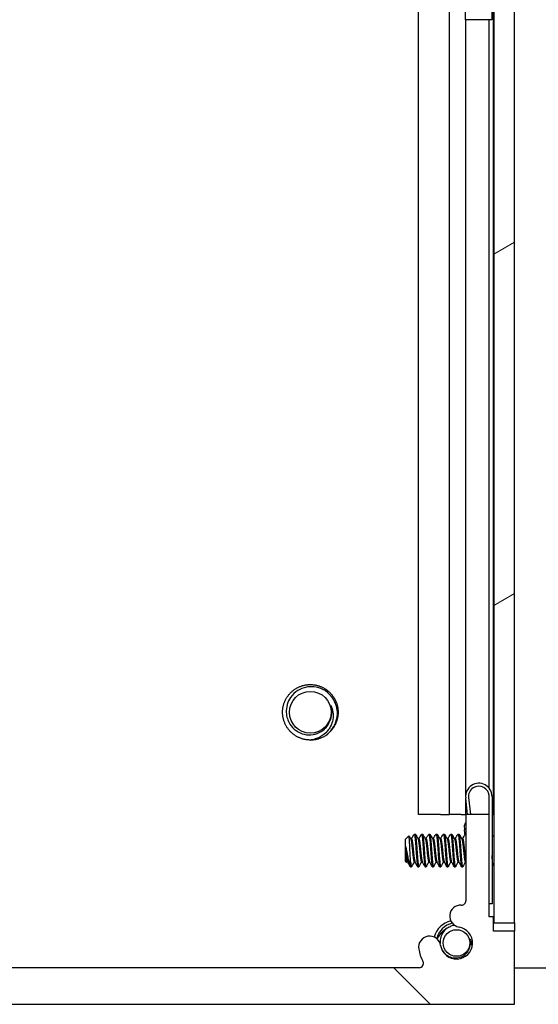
# Model space of a CAD drawing. Header units: millimetres. Extents: x 80 to 2248, y 80 to 1719.
# Tile 41 of 77: x 1200 to 1246, y 560 to 646. Entities that reach past the tile are written whole.
import ezdxf

# ---------------------------------------------------------------- set-up
doc = ezdxf.new("R2010")
doc.units = ezdxf.units.MM
doc.header["$LTSCALE"] = 8.333333
for name, color, linetype, lineweight in [('Dimension (ANSI)', 7, 'Continuous', 25), ('Hatch (ANSI)', 7, 'Continuous', 18), ('Visible (ANSI)', 7, 'Continuous', 25)]:
    doc.layers.add(name, color=color, linetype=linetype, lineweight=lineweight)
doc.styles.add('Note Text (ANSI)', font='tahoma.ttf')
doc.dimstyles.new('Default - mm (ANSI)', dxfattribs={"dimscale": 8.333333, "dimtxt": 1.75, "dimasz": 1.5, "dimexe": 2, "dimexo": 1, "dimgap": 0.8, "dimtad": 0, "dimtih": 1, "dimtoh": 1, "dimrnd": 1e-08, "dimzin": 0, "dimdsep": 46, "dimtxsty": 'Note Text (ANSI)', "dimblk": 'Filled-2', "dimcen": 0.09, "dimdle": 10, "dimclrd": 256, "dimclre": 256, "dimclrt": 256, "dimadec": 1, "dimazin": 0, "dimtfac": 1.741714, "dimtofl": 0, "dimtmove": 0, "dimatfit": 3, "dimldrblk": 'Filled-1', "dimfxl": 1, "dimtolj": 1, "dimtzin": 0, "dimlwd": -1, "dimlwe": -1, "dimarcsym": 0})

# ---------------------------------------------------------------- blocks, each defined once
blk = doc.blocks.new('Filled-2')
at = {"color": 0}
for p, q in [((0, 0), (-1, 0.1667)), ((-1, 0.1667), (-1, -0.1667)), ((-1, 0), (0, 0)), ((-1, -0.1667), (0, 0))]:
    blk.add_line(p, q, dxfattribs=at)
at = {"color": 0, "flags": 128}
blk.add_lwpolyline([(-1, -0.1667), (0, 0), (-1, 0.1667), (-1, -0.1667)], dxfattribs=at)
at = {"color": 0}
blk.add_solid([(-1, -0.1667), (0, 0), (-1, 0.1667), (-1, -0.1667)], dxfattribs=at)
blk = doc.blocks.new('*D11')
at = {"layer": 'Defpoints', "color": 0, "transparency": 16777216}
for p in [(1235.148, 1267.975), (1330.294, 1267.975), (1235.148, 563.145)]:
    blk.add_point(p, dxfattribs=at)
at = {"layer": 'Dimension (ANSI)', "transparency": 16777216}
for p, q in [((1243.481, 1267.975), (1346.961, 1267.975)), ((1330.294, 1255.475), (1330.294, 869.857)), ((1330.294, 575.645), (1330.294, 808.862)), ((1243.481, 563.145), (1346.961, 563.145))]:
    blk.add_line(p, q, dxfattribs=at)
at = {"layer": 'Dimension (ANSI)', "transparency": 16777216, "xscale": 12.5, "yscale": 12.5, "zscale": 12.5}
for p, rotation in [((1330.294, 1267.975), 90), ((1330.294, 563.145), 270)]:
    blk.add_blockref('Filled-2', p, dxfattribs=dict(at, rotation=rotation))
at = {"layer": 'Dimension (ANSI)', "transparency": 16777216, "char_height": 14.58333, "attachment_point": 5, "style": 'Note Text (ANSI)'}
for s, insert in [('\\A1; 704.83 mm', (1330.294, 853.651)), ('\\A1;[27.749 in]', (1330.294, 823.153))]:
    blk.add_mtext(s, dxfattribs=dict(at, insert=insert))
blk = doc.blocks.new('Filled-1')
at = {"color": 0}
for p, q in [((0, 0), (-1, 0.3333)), ((-1, 0.3333), (-1, -0.3333)), ((-1, 0), (0, 0)), ((-1, -0.3333), (0, 0))]:
    blk.add_line(p, q, dxfattribs=at)
at = {"color": 0, "flags": 128}
blk.add_lwpolyline([(-1, -0.3333), (0, 0), (-1, 0.3333), (-1, -0.3333)], dxfattribs=at)
at = {"color": 0}
blk.add_solid([(-1, -0.3333), (0, 0), (-1, 0.3333), (-1, -0.3333)], dxfattribs=at)

msp = doc.modelspace()

# ---------------------------------------------------------------- hatches: boundary and pattern name
at = {"layer": 'Hatch (ANSI)'}
h = msp.add_hatch(dxfattribs=at)
h.set_pattern_fill('ANSI31', color=256, scale=211.666667, angle=-15, style=0)
h.set_pattern_definition([(30, (0, 0), (-13.22917, 22.9136), [])])
h.paths.add_polyline_path([(1241.6537, 567.0588), (1243.4571, 567.0588), (1243.4571, 1264.0602), (1241.6537, 1264.0602)])
h = msp.add_hatch(dxfattribs=at)
h.set_pattern_fill('ANSI31', color=256, scale=211.666667, angle=90, style=0)
h.set_pattern_definition([(135, (0, 0), (-18.70887, -18.70887), [])])
edge = h.paths.add_edge_path()
edge.add_line((1155.3191, 566.3195), (1155.3191, 559.9695))
edge.add_line((1155.3191, 559.9695), (1243.4571, 559.9695))
edge.add_line((1243.4571, 559.9695), (1243.4571, 566.3195))
edge.add_line((1243.4571, 566.3195), (1241.6281, 566.3195))
edge.add_line((1241.6281, 566.3195), (1241.6281, 567.5895))
edge.add_line((1241.6281, 567.5895), (1241.2471, 567.5895))
edge.add_line((1241.2471, 567.5895), (1241.2471, 576.4795))
edge.add_line((1241.2471, 576.4795), (1239.2151, 576.4795))
edge.add_line((1239.2151, 576.4795), (1239.2151, 568.9808))
edge.add_ellipse((1238.8341, 568.9808), major_axis=(0, -0.381), ratio=1, start_angle=357.543268, end_angle=450, ccw=False)
edge.add_ellipse((1238.7764, 567.6359), major_axis=(-0.9643, 0.0414), ratio=1, start_angle=270, end_angle=443.339678)
edge.add_ellipse((1238.4021, 565.3035), major_axis=(1.3794, -0.2214), ratio=1, start_angle=198.234109, end_angle=450, ccw=False)
edge.add_ellipse((1236.0697, 564.9292), major_axis=(-0.1529, 0.953), ratio=1, start_angle=270, end_angle=450)
edge.add_ellipse((1238.4021, 565.3035), major_axis=(0.5272, -3.2854), ratio=1, start_angle=270, end_angle=289.532567)
edge.add_ellipse((1235.1477, 563.5255), major_axis=(0.1827, -0.3344), ratio=1, start_angle=331.350379, end_angle=450, ccw=False)
edge.add_line((1235.1477, 563.1445), (1163.6284, 563.1445))
edge.add_ellipse((1163.6284, 563.5255), major_axis=(-0.381, 0), ratio=1, start_angle=331.350379, end_angle=450, ccw=False)
edge.add_ellipse((1160.3741, 565.3035), major_axis=(1.5953, 2.92), ratio=1, start_angle=270, end_angle=289.532567)
edge.add_ellipse((1162.7064, 564.9292), major_axis=(0.1529, 0.953), ratio=1, start_angle=270, end_angle=450)
edge.add_ellipse((1160.3741, 565.3035), major_axis=(-0.2214, -1.3794), ratio=1, start_angle=198.234109, end_angle=450, ccw=False)
edge.add_ellipse((1159.9998, 567.6359), major_axis=(0.953, 0.1529), ratio=1, start_angle=270, end_angle=443.339678)
edge.add_ellipse((1159.9421, 568.9808), major_axis=(-0.3806, -0.0163), ratio=1, start_angle=357.543268, end_angle=450, ccw=False)
edge.add_line((1159.5611, 568.9808), (1159.5611, 576.4795))
edge.add_line((1159.5611, 576.4795), (1157.5291, 576.4795))
edge.add_line((1157.5291, 576.4795), (1157.5291, 567.5895))
edge.add_line((1157.5291, 567.5895), (1157.1481, 567.5895))
edge.add_line((1157.1481, 567.5895), (1157.1481, 566.3195))
edge.add_line((1157.1481, 566.3195), (1155.3191, 566.3195))

# ---------------------------------------------------------------- linework, layer by layer
at = {"layer": 'Visible (ANSI)'}
for p, q in [((1241.6537, 1264.0602), (1241.6537, 567.0588)), ((1243.4571, 567.0588), (1243.4571, 1264.0602)), ((1239.184, 645.6095), (1239.184, 652.1095)), ((1241.484, 652.1095), (1241.484, 645.6095)), ((1237.7981, 576.4695), (1237.7981, 647.6663)), ((1241.615, 576.4695), (1241.615, 647.5774)), ((1235.0914, 576.4695), (1235.0914, 647.4371)), ((1241.484, 645.6095), (1239.184, 645.6095)), ((1239.202, 578.1506), (1239.202, 645.6095)), ((1241.234, 578.7766), (1241.234, 645.6095)), ((1241.234, 576.4795), (1241.234, 578.1975)), ((1239.202, 576.4695), (1239.202, 577.9385)), ((1239.3586, 576.4795), (1239.2036, 577.9216)), ((1239.4522, 577.9483), (1239.6101, 576.4795)), ((1241.2471, 576.4795), (1241.2471, 578.0445)), ((1241.4971, 578.0445), (1241.4971, 568.6945)), ((1237.0096, 576.4695), (1235.0914, 576.4695)), ((1237.0096, 576.4695), (1237.7981, 576.4695)), ((1238.8046, 576.4695), (1237.7981, 576.4695)), ((1238.8046, 576.4695), (1239.202, 576.4695)), ((1239.202, 576.4695), (1239.2151, 576.4695)), ((1241.2471, 576.4795), (1239.2151, 576.4795)), ((1239.2151, 576.4795), (1239.2151, 568.9808)), ((1241.2471, 567.5895), (1241.2471, 576.4795)), ((1241.4971, 576.4695), (1241.615, 576.4695)), ((1241.615, 576.4695), (1241.6537, 576.4695)), ((1234.7258, 574.7804), (1234.8052, 574.7804)), ((1235.3608, 574.7804), (1235.4402, 574.7804)), ((1235.9958, 574.7804), (1236.0752, 574.7804)), ((1236.6308, 574.7804), (1236.7102, 574.7804)), ((1237.2658, 574.7804), (1237.3452, 574.7804)), ((1237.9008, 574.7804), (1237.9802, 574.7804)), ((1238.5358, 574.7804), (1238.6152, 574.7804)), ((1239.0638, 575.4798), (1239.1004, 575.1388)), ((1239.1525, 574.654), (1239.1004, 575.1388)), ((1241.4971, 574.5222), (1241.6537, 574.6788)), ((1233.9321, 574.3042), (1234.2551, 574.6272)), ((1233.9321, 574.3042), (1233.9321, 572.4119)), ((1234.4182, 574.3508), (1234.4877, 574.3508)), ((1235.0532, 574.3508), (1235.1227, 574.3508)), ((1235.6882, 574.3508), (1235.7577, 574.3508)), ((1236.3232, 574.3508), (1236.3927, 574.3508)), ((1236.9582, 574.3508), (1237.0277, 574.3508)), ((1237.5932, 574.3508), (1237.6627, 574.3508)), ((1238.2282, 574.3508), (1238.2977, 574.3508)), ((1238.8632, 574.3508), (1238.9327, 574.3508)), ((1233.9787, 573.6812), (1233.9787, 572.9133)), ((1233.9321, 572.4119), (1234.0508, 572.2931)), ((1234.0908, 572.3652), (1234.1603, 572.3652)), ((1234.4083, 571.9356), (1234.4083, 572.3614)), ((1234.7258, 572.3652), (1234.7953, 572.3652)), ((1235.3608, 572.3652), (1235.4303, 572.3652)), ((1235.9958, 572.3652), (1236.0653, 572.3652)), ((1236.6308, 572.3652), (1236.7003, 572.3652)), ((1237.2658, 572.3652), (1237.3353, 572.3652)), ((1237.9008, 572.3652), (1237.9703, 572.3652)), ((1238.5358, 572.3652), (1238.6053, 572.3652)), ((1239.1708, 572.3652), (1239.2151, 572.3652)), ((1241.5735, 572.1174), (1241.6537, 572.0372)), ((1234.4083, 571.9356), (1234.4877, 571.9356)), ((1235.0433, 571.9356), (1235.1227, 571.9356)), ((1235.6783, 571.9356), (1235.7577, 571.9356)), ((1236.3133, 571.9356), (1236.3927, 571.9356)), ((1236.9483, 571.9356), (1237.0277, 571.9356)), ((1237.5833, 571.9356), (1237.6627, 571.9356)), ((1238.2183, 571.9356), (1238.2977, 571.9356)), ((1238.8533, 571.9356), (1238.9327, 571.9356)), ((1239.2036, 568.8964), (1239.206, 568.8981)), ((1239.2051, 568.8944), (1239.2036, 568.8964)), ((1241.4971, 568.6945), (1241.2471, 568.6945)), ((1241.6281, 567.5895), (1241.2471, 567.5895)), ((1241.6281, 566.3195), (1241.6281, 567.5895)), ((1241.6537, 567.0588), (1243.4571, 567.0588)), ((1243.444, 567.0588), (1243.444, 566.3195)), ((1243.4571, 566.3195), (1241.6281, 566.3195)), ((1243.4571, 559.9695), (1243.4571, 566.3195)), ((1235.1477, 563.1445), (1163.6284, 563.1445)), ((1155.3191, 559.9695), (1243.4571, 559.9695))]:
    msp.add_line(p, q, dxfattribs=at)
for centre, radius in [((1225.6894, 585.3695), 1.8177), ((1238.4021, 565.3035), 1.1573)]:
    msp.add_circle(centre, radius, dxfattribs=at)
for centre, radius, start, end in [((1225.6894, 585.3695), 1.876, 333.646469, 18.646469), ((1225.6894, 585.3695), 2.413, 270.002098, 315.002098), ((1240.3471, 578.0445), 1.15, 0, 186.134146), ((1240.3471, 578.0445), 0.9, 0, 186.134146), ((1239.6566, 575.3874), 0.6, 137.382808, 171.134146), ((1238.8341, 568.9808), 0.381, 267.543268, 0), ((1238.7764, 567.6359), 0.9652, 87.543268, 260.882946), ((1238.4021, 565.3035), 2, 104.636217, 165.363783), ((1238.4021, 565.3035), 1.7526, 102.076077, 167.923923), ((1238.4021, 565.3035), 1.397, 189.117054, 80.882946), ((1236.0697, 564.9292), 0.9652, 9.117054, 189.117054), ((1238.4021, 565.3035), 1.2156, 331.424005, 16.424005), ((1238.4021, 565.3035), 3.3274, 189.117054, 208.649621), ((1235.1477, 563.5255), 0.381, 270, 28.649621)]:
    msp.add_arc(centre, radius, start, end, dxfattribs=at)
for points, weights, knots in [([(1223.2764, 585.3694), (1223.2763, 586.3689), (1223.983, 587.0757), (1224.6898, 587.7825), (1225.6893, 587.7825), (1226.6888, 587.7826), (1227.3955, 587.0758), (1228.1023, 586.3691), (1228.1024, 585.3696)], [1, 0.923879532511, 1, 0.923879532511, 1, 0.923879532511, 1, 0.923879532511, 1], [0.076923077, 0.076923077, 0.076923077, 0.086538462, 0.086538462, 0.096153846, 0.096153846, 0.105769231, 0.105769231, 0.115384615, 0.115384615, 0.115384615]), ([(1225.6894, 582.9565), (1224.69, 582.9565), (1223.9832, 583.6632), (1223.2764, 584.3699), (1223.2764, 585.3694)], [1, 0.923879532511, 1, 0.923879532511, 1], [0.057692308, 0.057692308, 0.057692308, 0.067307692, 0.067307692, 0.076923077, 0.076923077, 0.076923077]), ([(1234.7119, 574.768), (1234.7475, 574.8318), (1234.7787, 574.5899), (1234.8316, 574.1792), (1234.8846, 573.358)], [0.937106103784, 0.916453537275, 1, 0.866025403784, 1], [0.076837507, 0.076837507, 0.076837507, 0.083333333, 0.083333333, 0.09375, 0.09375, 0.09375]), ([(1234.8052, 574.7804), (1234.8335, 574.7804), (1234.8581, 574.5899), (1234.911, 574.1792), (1234.9639, 573.358)], [0.933012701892, 0.933012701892, 1, 0.866025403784, 1], [0.140625, 0.140625, 0.140625, 0.145833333, 0.145833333, 0.15625, 0.15625, 0.15625]), ([(1235.3469, 574.768), (1235.3825, 574.8318), (1235.4137, 574.5899), (1235.4666, 574.1792), (1235.5196, 573.358)], [0.937106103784, 0.916453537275, 1, 0.866025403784, 1], [0.139337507, 0.139337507, 0.139337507, 0.145833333, 0.145833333, 0.15625, 0.15625, 0.15625]), ([(1235.4402, 574.7804), (1235.4685, 574.7804), (1235.4931, 574.5899), (1235.546, 574.1792), (1235.5989, 573.358)], [0.933012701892, 0.933012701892, 1, 0.866025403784, 1], [0.203125, 0.203125, 0.203125, 0.208333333, 0.208333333, 0.21875, 0.21875, 0.21875]), ([(1235.9819, 574.768), (1236.0175, 574.8318), (1236.0487, 574.5899), (1236.1016, 574.1792), (1236.1546, 573.358)], [0.937106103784, 0.916453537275, 1, 0.866025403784, 1], [0.201837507, 0.201837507, 0.201837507, 0.208333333, 0.208333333, 0.21875, 0.21875, 0.21875]), ([(1236.0752, 574.7804), (1236.1035, 574.7804), (1236.1281, 574.5899), (1236.181, 574.1792), (1236.2339, 573.358)], [0.933012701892, 0.933012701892, 1, 0.866025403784, 1], [0.265625, 0.265625, 0.265625, 0.270833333, 0.270833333, 0.28125, 0.28125, 0.28125]), ([(1236.6169, 574.768), (1236.6525, 574.8318), (1236.6837, 574.5899), (1236.7366, 574.1792), (1236.7896, 573.358)], [0.937106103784, 0.916453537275, 1, 0.866025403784, 1], [0.264337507, 0.264337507, 0.264337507, 0.270833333, 0.270833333, 0.28125, 0.28125, 0.28125]), ([(1236.7102, 574.7804), (1236.7385, 574.7804), (1236.7631, 574.5899), (1236.816, 574.1792), (1236.8689, 573.358)], [0.933012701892, 0.933012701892, 1, 0.866025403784, 1], [0.328125, 0.328125, 0.328125, 0.333333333, 0.333333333, 0.34375, 0.34375, 0.34375]), ([(1237.2519, 574.768), (1237.2875, 574.8318), (1237.3187, 574.5899), (1237.3716, 574.1792), (1237.4246, 573.358)], [0.937106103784, 0.916453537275, 1, 0.866025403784, 1], [0.326837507, 0.326837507, 0.326837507, 0.333333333, 0.333333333, 0.34375, 0.34375, 0.34375]), ([(1237.3452, 574.7804), (1237.3735, 574.7804), (1237.3981, 574.5899), (1237.451, 574.1792), (1237.5039, 573.358)], [0.933012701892, 0.933012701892, 1, 0.866025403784, 1], [0.390625, 0.390625, 0.390625, 0.395833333, 0.395833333, 0.40625, 0.40625, 0.40625]), ([(1237.8869, 574.768), (1237.9225, 574.8318), (1237.9537, 574.5899), (1238.0066, 574.1792), (1238.0596, 573.358)], [0.937106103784, 0.916453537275, 1, 0.866025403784, 1], [0.389337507, 0.389337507, 0.389337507, 0.395833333, 0.395833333, 0.40625, 0.40625, 0.40625]), ([(1237.9802, 574.7804), (1238.0085, 574.7804), (1238.0331, 574.5899), (1238.086, 574.1792), (1238.1389, 573.358)], [0.933012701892, 0.933012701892, 1, 0.866025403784, 1], [0.453125, 0.453125, 0.453125, 0.458333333, 0.458333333, 0.46875, 0.46875, 0.46875]), ([(1238.5219, 574.768), (1238.5575, 574.8318), (1238.5887, 574.5899), (1238.6416, 574.1792), (1238.6946, 573.358)], [0.937106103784, 0.916453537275, 1, 0.866025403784, 1], [0.451837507, 0.451837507, 0.451837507, 0.458333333, 0.458333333, 0.46875, 0.46875, 0.46875]), ([(1238.6152, 574.7804), (1238.6435, 574.7804), (1238.6681, 574.5899), (1238.721, 574.1792), (1238.7739, 573.358)], [0.933012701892, 0.933012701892, 1, 0.866025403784, 1], [0.515625, 0.515625, 0.515625, 0.520833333, 0.520833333, 0.53125, 0.53125, 0.53125]), ([(1234.428, 574.3336), (1234.4456, 574.3022), (1234.4612, 574.2178), (1234.5141, 573.9312), (1234.5671, 573.358), (1234.62, 572.7848), (1234.6729, 572.4982), (1234.6975, 572.3652), (1234.7258, 572.3652)], [0.941196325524, 0.956426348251, 1, 0.866025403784, 1, 0.866025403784, 1, 0.933012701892, 0.933012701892], [0.079945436, 0.079945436, 0.079945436, 0.083333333, 0.083333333, 0.09375, 0.09375, 0.104166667, 0.104166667, 0.109375, 0.109375, 0.109375]), ([(1234.4877, 574.3508), (1234.516, 574.3508), (1234.5406, 574.2178), (1234.5935, 573.9312), (1234.6464, 573.358), (1234.6994, 572.7848), (1234.7523, 572.4982), (1234.7679, 572.4138), (1234.7855, 572.3825)], [0.933012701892, 0.933012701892, 1, 0.866025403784, 1, 0.866025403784, 1, 0.956426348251, 0.941196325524], [0.078125, 0.078125, 0.078125, 0.083333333, 0.083333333, 0.09375, 0.09375, 0.104166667, 0.104166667, 0.107554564, 0.107554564, 0.107554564]), ([(1235.063, 574.3336), (1235.0806, 574.3022), (1235.0962, 574.2178), (1235.1491, 573.9312), (1235.2021, 573.358), (1235.255, 572.7848), (1235.3079, 572.4982), (1235.3325, 572.3652), (1235.3608, 572.3652)], [0.941196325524, 0.956426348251, 1, 0.866025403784, 1, 0.866025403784, 1, 0.933012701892, 0.933012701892], [0.142445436, 0.142445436, 0.142445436, 0.145833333, 0.145833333, 0.15625, 0.15625, 0.166666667, 0.166666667, 0.171875, 0.171875, 0.171875]), ([(1235.1227, 574.3508), (1235.151, 574.3508), (1235.1756, 574.2178), (1235.2285, 573.9312), (1235.2814, 573.358), (1235.3344, 572.7848), (1235.3873, 572.4982), (1235.4029, 572.4138), (1235.4205, 572.3825)], [0.933012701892, 0.933012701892, 1, 0.866025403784, 1, 0.866025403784, 1, 0.956426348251, 0.941196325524], [0.140625, 0.140625, 0.140625, 0.145833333, 0.145833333, 0.15625, 0.15625, 0.166666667, 0.166666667, 0.170054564, 0.170054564, 0.170054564]), ([(1235.698, 574.3336), (1235.7156, 574.3022), (1235.7312, 574.2178), (1235.7841, 573.9312), (1235.8371, 573.358), (1235.89, 572.7848), (1235.9429, 572.4982), (1235.9675, 572.3652), (1235.9958, 572.3652)], [0.941196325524, 0.956426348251, 1, 0.866025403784, 1, 0.866025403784, 1, 0.933012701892, 0.933012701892], [0.204945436, 0.204945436, 0.204945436, 0.208333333, 0.208333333, 0.21875, 0.21875, 0.229166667, 0.229166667, 0.234375, 0.234375, 0.234375]), ([(1235.7577, 574.3508), (1235.786, 574.3508), (1235.8106, 574.2178), (1235.8635, 573.9312), (1235.9164, 573.358), (1235.9694, 572.7848), (1236.0223, 572.4982), (1236.0379, 572.4138), (1236.0555, 572.3825)], [0.933012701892, 0.933012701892, 1, 0.866025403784, 1, 0.866025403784, 1, 0.956426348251, 0.941196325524], [0.203125, 0.203125, 0.203125, 0.208333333, 0.208333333, 0.21875, 0.21875, 0.229166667, 0.229166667, 0.232554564, 0.232554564, 0.232554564]), ([(1236.333, 574.3336), (1236.3506, 574.3022), (1236.3662, 574.2178), (1236.4191, 573.9312), (1236.4721, 573.358), (1236.525, 572.7848), (1236.5779, 572.4982), (1236.6025, 572.3652), (1236.6308, 572.3652)], [0.941196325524, 0.956426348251, 1, 0.866025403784, 1, 0.866025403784, 1, 0.933012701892, 0.933012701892], [0.267445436, 0.267445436, 0.267445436, 0.270833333, 0.270833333, 0.28125, 0.28125, 0.291666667, 0.291666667, 0.296875, 0.296875, 0.296875]), ([(1236.3927, 574.3508), (1236.421, 574.3508), (1236.4456, 574.2178), (1236.4985, 573.9312), (1236.5514, 573.358), (1236.6044, 572.7848), (1236.6573, 572.4982), (1236.6729, 572.4138), (1236.6905, 572.3825)], [0.933012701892, 0.933012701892, 1, 0.866025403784, 1, 0.866025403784, 1, 0.956426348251, 0.941196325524], [0.265625, 0.265625, 0.265625, 0.270833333, 0.270833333, 0.28125, 0.28125, 0.291666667, 0.291666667, 0.295054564, 0.295054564, 0.295054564]), ([(1236.968, 574.3336), (1236.9856, 574.3022), (1237.0012, 574.2178), (1237.0541, 573.9312), (1237.1071, 573.358), (1237.16, 572.7848), (1237.2129, 572.4982), (1237.2375, 572.3652), (1237.2658, 572.3652)], [0.941196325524, 0.956426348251, 1, 0.866025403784, 1, 0.866025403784, 1, 0.933012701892, 0.933012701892], [0.329945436, 0.329945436, 0.329945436, 0.333333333, 0.333333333, 0.34375, 0.34375, 0.354166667, 0.354166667, 0.359375, 0.359375, 0.359375]), ([(1237.0277, 574.3508), (1237.056, 574.3508), (1237.0806, 574.2178), (1237.1335, 573.9312), (1237.1864, 573.358), (1237.2394, 572.7848), (1237.2923, 572.4982), (1237.3079, 572.4138), (1237.3255, 572.3825)], [0.933012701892, 0.933012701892, 1, 0.866025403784, 1, 0.866025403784, 1, 0.956426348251, 0.941196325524], [0.328125, 0.328125, 0.328125, 0.333333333, 0.333333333, 0.34375, 0.34375, 0.354166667, 0.354166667, 0.357554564, 0.357554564, 0.357554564]), ([(1237.603, 574.3336), (1237.6206, 574.3022), (1237.6362, 574.2178), (1237.6891, 573.9312), (1237.7421, 573.358), (1237.795, 572.7848), (1237.8479, 572.4982), (1237.8725, 572.3652), (1237.9008, 572.3652)], [0.941196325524, 0.956426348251, 1, 0.866025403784, 1, 0.866025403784, 1, 0.933012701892, 0.933012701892], [0.392445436, 0.392445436, 0.392445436, 0.395833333, 0.395833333, 0.40625, 0.40625, 0.416666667, 0.416666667, 0.421875, 0.421875, 0.421875]), ([(1237.6627, 574.3508), (1237.691, 574.3508), (1237.7156, 574.2178), (1237.7685, 573.9312), (1237.8214, 573.358), (1237.8744, 572.7848), (1237.9273, 572.4982), (1237.9429, 572.4138), (1237.9605, 572.3825)], [0.933012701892, 0.933012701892, 1, 0.866025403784, 1, 0.866025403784, 1, 0.956426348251, 0.941196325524], [0.390625, 0.390625, 0.390625, 0.395833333, 0.395833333, 0.40625, 0.40625, 0.416666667, 0.416666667, 0.420054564, 0.420054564, 0.420054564]), ([(1238.238, 574.3336), (1238.2556, 574.3022), (1238.2712, 574.2178), (1238.3241, 573.9312), (1238.3771, 573.358), (1238.43, 572.7848), (1238.4829, 572.4982), (1238.5075, 572.3652), (1238.5358, 572.3652)], [0.941196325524, 0.956426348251, 1, 0.866025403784, 1, 0.866025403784, 1, 0.933012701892, 0.933012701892], [0.454945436, 0.454945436, 0.454945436, 0.458333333, 0.458333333, 0.46875, 0.46875, 0.479166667, 0.479166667, 0.484375, 0.484375, 0.484375]), ([(1238.2977, 574.3508), (1238.326, 574.3508), (1238.3506, 574.2178), (1238.4035, 573.9312), (1238.4564, 573.358), (1238.5094, 572.7848), (1238.5623, 572.4982), (1238.5779, 572.4138), (1238.5955, 572.3825)], [0.933012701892, 0.933012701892, 1, 0.866025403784, 1, 0.866025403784, 1, 0.956426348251, 0.941196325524], [0.453125, 0.453125, 0.453125, 0.458333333, 0.458333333, 0.46875, 0.46875, 0.479166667, 0.479166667, 0.482554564, 0.482554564, 0.482554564]), ([(1238.873, 574.3336), (1238.8906, 574.3022), (1238.9062, 574.2178), (1238.9591, 573.9312), (1239.0121, 573.358), (1239.065, 572.7848), (1239.1179, 572.4982), (1239.1425, 572.3652), (1239.1708, 572.3652)], [0.941196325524, 0.956426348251, 1, 0.866025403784, 1, 0.866025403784, 1, 0.933012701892, 0.933012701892], [0.517445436, 0.517445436, 0.517445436, 0.520833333, 0.520833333, 0.53125, 0.53125, 0.541666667, 0.541666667, 0.546875, 0.546875, 0.546875]), ([(1238.9327, 574.3508), (1238.961, 574.3508), (1238.9856, 574.2178), (1239.0385, 573.9312), (1239.0914, 573.358), (1239.1444, 572.7848), (1239.1973, 572.4982), (1239.2058, 572.4521), (1239.2151, 572.4215)], [0.933012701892, 0.933012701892, 1, 0.866025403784, 1, 0.866025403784, 1, 0.975708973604, 0.96022639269], [0.515625, 0.515625, 0.515625, 0.520833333, 0.520833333, 0.53125, 0.53125, 0.541666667, 0.541666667, 0.54355532, 0.54355532, 0.54355532]), ([(1233.9787, 573.6812), (1233.9961, 573.5241), (1234.0114, 573.358), (1234.0644, 572.7848), (1234.1173, 572.4982), (1234.1329, 572.4138), (1234.1505, 572.3825)], [0.941670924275, 0.957095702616, 1, 0.866025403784, 1, 0.956426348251, 0.941196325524], [0.027914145, 0.027914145, 0.027914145, 0.03125, 0.03125, 0.041666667, 0.041666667, 0.045054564, 0.045054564, 0.045054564]), ([(1234.8846, 573.358), (1234.9375, 572.5368), (1234.9904, 572.1262), (1235.015, 571.9356), (1235.0433, 571.9356)], [1, 0.866025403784, 1, 0.933012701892, 0.933012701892], [0.09375, 0.09375, 0.09375, 0.104166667, 0.104166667, 0.109375, 0.109375, 0.109375]), ([(1234.9639, 573.358), (1235.0169, 572.5368), (1235.0698, 572.1262), (1235.101, 571.8842), (1235.1366, 571.948)], [1, 0.866025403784, 1, 0.916453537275, 0.937106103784], [0.15625, 0.15625, 0.15625, 0.166666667, 0.166666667, 0.173162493, 0.173162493, 0.173162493]), ([(1235.5196, 573.358), (1235.5725, 572.5368), (1235.6254, 572.1262), (1235.65, 571.9356), (1235.6783, 571.9356)], [1, 0.866025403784, 1, 0.933012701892, 0.933012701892], [0.15625, 0.15625, 0.15625, 0.166666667, 0.166666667, 0.171875, 0.171875, 0.171875]), ([(1235.5989, 573.358), (1235.6519, 572.5368), (1235.7048, 572.1262), (1235.736, 571.8842), (1235.7716, 571.948)], [1, 0.866025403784, 1, 0.916453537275, 0.937106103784], [0.21875, 0.21875, 0.21875, 0.229166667, 0.229166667, 0.235662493, 0.235662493, 0.235662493]), ([(1236.1546, 573.358), (1236.2075, 572.5368), (1236.2604, 572.1262), (1236.285, 571.9356), (1236.3133, 571.9356)], [1, 0.866025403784, 1, 0.933012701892, 0.933012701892], [0.21875, 0.21875, 0.21875, 0.229166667, 0.229166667, 0.234375, 0.234375, 0.234375]), ([(1236.2339, 573.358), (1236.2869, 572.5368), (1236.3398, 572.1262), (1236.371, 571.8842), (1236.4066, 571.948)], [1, 0.866025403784, 1, 0.916453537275, 0.937106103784], [0.28125, 0.28125, 0.28125, 0.291666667, 0.291666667, 0.298162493, 0.298162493, 0.298162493]), ([(1236.7896, 573.358), (1236.8425, 572.5368), (1236.8954, 572.1262), (1236.92, 571.9356), (1236.9483, 571.9356)], [1, 0.866025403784, 1, 0.933012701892, 0.933012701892], [0.28125, 0.28125, 0.28125, 0.291666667, 0.291666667, 0.296875, 0.296875, 0.296875]), ([(1236.8689, 573.358), (1236.9219, 572.5368), (1236.9748, 572.1262), (1237.006, 571.8842), (1237.0416, 571.948)], [1, 0.866025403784, 1, 0.916453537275, 0.937106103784], [0.34375, 0.34375, 0.34375, 0.354166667, 0.354166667, 0.360662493, 0.360662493, 0.360662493]), ([(1237.4246, 573.358), (1237.4775, 572.5368), (1237.5304, 572.1262), (1237.555, 571.9356), (1237.5833, 571.9356)], [1, 0.866025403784, 1, 0.933012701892, 0.933012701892], [0.34375, 0.34375, 0.34375, 0.354166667, 0.354166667, 0.359375, 0.359375, 0.359375]), ([(1237.5039, 573.358), (1237.5569, 572.5368), (1237.6098, 572.1262), (1237.641, 571.8842), (1237.6766, 571.948)], [1, 0.866025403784, 1, 0.916453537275, 0.937106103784], [0.40625, 0.40625, 0.40625, 0.416666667, 0.416666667, 0.423162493, 0.423162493, 0.423162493]), ([(1238.0596, 573.358), (1238.1125, 572.5368), (1238.1654, 572.1262), (1238.19, 571.9356), (1238.2183, 571.9356)], [1, 0.866025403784, 1, 0.933012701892, 0.933012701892], [0.40625, 0.40625, 0.40625, 0.416666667, 0.416666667, 0.421875, 0.421875, 0.421875]), ([(1238.1389, 573.358), (1238.1919, 572.5368), (1238.2448, 572.1262), (1238.276, 571.8842), (1238.3116, 571.948)], [1, 0.866025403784, 1, 0.916453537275, 0.937106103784], [0.46875, 0.46875, 0.46875, 0.479166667, 0.479166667, 0.485662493, 0.485662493, 0.485662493]), ([(1238.6946, 573.358), (1238.7475, 572.5368), (1238.8004, 572.1262), (1238.825, 571.9356), (1238.8533, 571.9356)], [1, 0.866025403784, 1, 0.933012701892, 0.933012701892], [0.46875, 0.46875, 0.46875, 0.479166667, 0.479166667, 0.484375, 0.484375, 0.484375]), ([(1238.7739, 573.358), (1238.8269, 572.5368), (1238.8798, 572.1262), (1238.911, 571.8842), (1238.9466, 571.948)], [1, 0.866025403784, 1, 0.916453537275, 0.937106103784], [0.53125, 0.53125, 0.53125, 0.541666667, 0.541666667, 0.548162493, 0.548162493, 0.548162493]), ([(1233.9787, 572.9133), (1234.0104, 572.6471), (1234.0379, 572.4982), (1234.0625, 572.3652), (1234.0908, 572.3652)], [0.933829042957, 0.925617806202, 1, 0.933012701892, 0.933012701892], [0.035883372, 0.035883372, 0.035883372, 0.041666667, 0.041666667, 0.046875, 0.046875, 0.046875]), ([(1234.4083, 572.3614), (1234.4223, 572.2231), (1234.4348, 572.1262), (1234.466, 571.8842), (1234.5016, 571.948)], [0.948065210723, 0.96476686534, 1, 0.916453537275, 0.937106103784], [0.1014272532, 0.1014272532, 0.1014272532, 0.1041666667, 0.1041666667, 0.1106624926, 0.1106624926, 0.1106624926])]:
    msp.add_rational_spline(points, weights, degree=2, knots=knots, dxfattribs=at)
for points, knots in [([(1228.0385, 585.3696), (1228.0294, 585.6477), (1227.974, 585.8663), (1227.8542, 586.2268), (1227.759, 586.4193), (1227.4875, 586.8186), (1227.2785, 587.0429), (1226.8792, 587.3042), (1226.7501, 587.3719), (1226.3531, 587.5332), (1226.0731, 587.5894), (1225.6447, 587.5937), (1225.5003, 587.5811), (1225.0853, 587.5024), (1224.8255, 587.3996), (1224.3691, 587.1097), (1224.1517, 586.915), (1223.8451, 586.475), (1223.7458, 586.2683), (1223.6028, 585.7845), (1223.589, 585.5477), (1223.5955, 585.3694)], [-0.53135799, -0.53135799, -0.53135799, -0.53135799, -0.48495847, -0.48495847, -0.42525004, -0.42525004, -0.35006367, -0.35006367, -0.31711145, -0.31711145, -0.25296075, -0.25296075, -0.22004808, -0.22004808, -0.15737762, -0.15737762, -0.09767705, -0.09767705, -0.05355355, -0.05355355, -0.000001, -0.000001, -0.000001, -0.000001]), ([(1223.5955, 585.3694), (1223.604, 585.1405), (1223.6473, 584.9592), (1223.7436, 584.6547), (1223.8187, 584.4932), (1224.0447, 584.1362), (1224.2228, 583.9361), (1224.6664, 583.62), (1224.9082, 583.5113), (1225.4012, 583.398), (1225.6664, 583.3825), (1226.1815, 583.4712), (1226.4115, 583.5574), (1226.8382, 583.8175), (1226.9827, 583.9646), (1227.1904, 584.201), (1227.2935, 584.3625), (1227.3704, 584.5367)], [-0.3227708, -0.3227708, -0.3227708, -0.3227708, -0.29549718, -0.29549718, -0.26142943, -0.26142943, -0.21435094, -0.21435094, -0.17052081, -0.17052081, -0.1299024, -0.1299024, -0.09448701, -0.09448701, -0.05719334, -0.05719334, 0, 0, 0, 0]), ([(1227.6571, 585.3696), (1227.6763, 585.2289), (1227.6933, 585.0038), (1227.6052, 584.512), (1227.5324, 584.3037), (1227.3592, 583.9834), (1227.2789, 583.8666), (1226.996, 583.5307), (1226.7652, 583.3447), (1226.3826, 583.1425), (1226.2541, 583.089), (1225.9336, 582.9885), (1225.7783, 582.9664), (1225.6894, 582.9565)], [-0.17518901, -0.17518901, -0.17518901, -0.17518901, -0.13651499, -0.13651499, -0.10626258, -0.10626258, -0.08634585, -0.08634585, -0.04603942, -0.04603942, -0.02698483, -0.02698483, 0, 0, 0, 0]), ([(1227.3957, 583.6633), (1227.5245, 583.8007), (1227.6163, 583.9299), (1227.7658, 584.1725), (1227.8332, 584.3097), (1228.0349, 584.8449), (1228.0447, 585.1821), (1228.0385, 585.3696)], [-0.094562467, -0.094562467, -0.094562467, -0.094562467, -0.076777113, -0.076777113, -0.056300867, -0.056300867, -0.000001, -0.000001, -0.000001, -0.000001]), ([(1234.3572, 573.358), (1234.3504, 573.5163), (1234.3444, 573.6405), (1234.3335, 573.8499), (1234.3275, 573.9568), (1234.313, 574.1926), (1234.3045, 574.3113), (1234.2926, 574.4516), (1234.2889, 574.4926), (1234.277, 574.592), (1234.2684, 574.6271), (1234.258, 574.6293), (1234.2566, 574.6287), (1234.2551, 574.6272)], [-0.3275077, -0.3275077, -0.3275077, -0.3275077, -0.298679, -0.298679, -0.26513723, -0.26513723, -0.21824944, -0.21824944, -0.19498337, -0.19498337, -0.1484776, -0.1484776, -0.14089425, -0.14089425, -0.14089425, -0.14089425]), ([(1234.0521, 573.358), (1234.0622, 573.3058), (1234.0814, 573.207), (1234.1255, 572.9866), (1234.144, 572.8956), (1234.1908, 572.6686), (1234.2184, 572.5385), (1234.2786, 572.2692), (1234.3036, 572.1686), (1234.3531, 572.0189), (1234.381, 571.9629), (1234.4083, 571.9356)], [-0.16946906, -0.16946906, -0.16946906, -0.16946906, -0.14210049, -0.14210049, -0.12254616, -0.12254616, -0.09176944, -0.09176944, -0.05039984, -0.05039984, 0, 0, 0, 0]), ([(1234.4083, 572.3614), (1234.3999, 572.4975), (1234.3911, 572.6544), (1234.3823, 572.825), (1234.378, 572.9104), (1234.3737, 572.9976), (1234.3695, 573.0868), (1234.3653, 573.176), (1234.3611, 573.2679), (1234.3572, 573.358)], [0, 0, 0, 0, 0.0005404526, 0.0005404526, 0.0005404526, 0.0008106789, 0.0008106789, 0.0008106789, 0.0010809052, 0.0010809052, 0.0010809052, 0.0010809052]), ([(1234.0626, 572.2974), (1234.0569, 572.2873), (1234.051, 572.289), (1234.0361, 572.3233), (1234.0272, 572.3716), (1234.0111, 572.5151), (1234.0044, 572.5928), (1233.9924, 572.7348), (1233.9856, 572.8209), (1233.9787, 572.9133)], [-0.09938098, -0.09938098, -0.09938098, -0.09938098, -0.08213524, -0.08213524, -0.055703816, -0.055703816, -0.030124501, -0.030124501, 0, 0, 0, 0]), ([(1241.5735, 572.1174), (1241.5655, 572.1253), (1241.5576, 572.1585), (1241.5435, 572.2641), (1241.5363, 572.3419), (1241.5181, 572.5798), (1241.5091, 572.7111), (1241.499, 572.8714), (1241.498, 572.8873), (1241.4971, 572.9033)], [-0.52990335, -0.52990335, -0.52990335, -0.52990335, -0.4386463, -0.4386463, -0.36077455, -0.36077455, -0.29338338, -0.29338338, -0.28602497, -0.28602497, -0.28602497, -0.28602497]), ([(1237.7582, 566.6829), (1237.747, 566.6775), (1237.7359, 566.672), (1237.7187, 566.6633), (1237.7127, 566.6602), (1237.7029, 566.6551), (1237.6992, 566.6531), (1237.692, 566.6494), (1237.6885, 566.6476), (1237.6807, 566.6434), (1237.6763, 566.641), (1237.6648, 566.6348), (1237.6577, 566.6309), (1237.6128, 566.6061), (1237.5757, 566.5841), (1237.4258, 566.4896), (1237.3191, 566.4084), (1237.0254, 566.1414), (1236.8626, 565.9317), (1236.7392, 565.6992)], [-0.14423483, -0.14423483, -0.14423483, -0.14423483, -0.14052602, -0.14052602, -0.13850239, -0.13850239, -0.13723881, -0.13723881, -0.13607836, -0.13607836, -0.13459399, -0.13459399, -0.13217262, -0.13217262, -0.11932022, -0.11932022, -0.07941382, -0.07941382, -0.00024422, -0.00024422, -0.00024422, -0.00024422]), ([(1237.7582, 566.6829), (1237.7437, 566.6752), (1237.7293, 566.6672), (1237.554, 566.566), (1237.3974, 566.4365), (1237.17, 566.1379), (1237.0938, 565.9929), (1236.9806, 565.649), (1236.9679, 565.4809), (1236.9697, 565.3591)], [-0.10890988, -0.10890988, -0.10890988, -0.10890988, -0.10545875, -0.10545875, -0.06644341, -0.06644341, -0.03659642, -0.03659642, -0.000001, -0.000001, -0.000001, -0.000001]), ([(1237.1198, 564.7492), (1237.133, 564.7229), (1237.1471, 564.697), (1237.2459, 564.5288), (1237.3606, 564.3911), (1237.6478, 564.1691), (1237.808, 564.0897), (1238.1378, 564.0014), (1238.3148, 563.9853), (1238.6548, 564.0315), (1238.8072, 564.0824), (1239.0869, 564.2387), (1239.1883, 564.3304), (1239.3438, 564.4974), (1239.4159, 564.6051), (1239.4696, 564.7221)], [-0.21430823, -0.21430823, -0.21430823, -0.21430823, -0.20745079, -0.20745079, -0.16890819, -0.16890819, -0.13215384, -0.13215384, -0.09808162, -0.09808162, -0.06858842, -0.06858842, -0.0387126, -0.0387126, 0, 0, 0, 0])]:
    msp.add_open_spline(points, degree=3, knots=knots, dxfattribs=at)
for points in [[(1227.4669, 585.9693), (1227.5648, 585.7807), (1227.6283, 585.5806), (1227.6571, 585.3696)], [(1234.4778, 574.3508), (1234.5561, 574.4897), (1234.634, 574.6288), (1234.7119, 574.768)], [(1234.8191, 574.768), (1234.9002, 574.6231), (1234.9814, 574.4782), (1235.063, 574.3336)], [(1235.1128, 574.3508), (1235.1911, 574.4897), (1235.269, 574.6288), (1235.3469, 574.768)], [(1235.4541, 574.768), (1235.5352, 574.6231), (1235.6164, 574.4782), (1235.698, 574.3336)], [(1235.7478, 574.3508), (1235.8261, 574.4897), (1235.904, 574.6288), (1235.9819, 574.768)], [(1236.0891, 574.768), (1236.1702, 574.6231), (1236.2514, 574.4782), (1236.333, 574.3336)], [(1236.3828, 574.3508), (1236.4611, 574.4897), (1236.539, 574.6288), (1236.6169, 574.768)], [(1236.7241, 574.768), (1236.8052, 574.6231), (1236.8864, 574.4782), (1236.968, 574.3336)], [(1237.0178, 574.3508), (1237.0961, 574.4897), (1237.174, 574.6288), (1237.2519, 574.768)], [(1237.3591, 574.768), (1237.4402, 574.6231), (1237.5214, 574.4782), (1237.603, 574.3336)], [(1237.6528, 574.3508), (1237.7311, 574.4897), (1237.809, 574.6288), (1237.8869, 574.768)], [(1237.9941, 574.768), (1238.0752, 574.6231), (1238.1564, 574.4782), (1238.238, 574.3336)], [(1238.2878, 574.3508), (1238.3661, 574.4897), (1238.444, 574.6288), (1238.5219, 574.768)], [(1238.6291, 574.768), (1238.7102, 574.6231), (1238.7914, 574.4782), (1238.873, 574.3336)], [(1238.9228, 574.3508), (1238.9964, 574.4814), (1239.0697, 574.6123), (1239.1429, 574.7431)], [(1241.6384, 574.6636), (1241.6435, 574.6727), (1241.6486, 574.6817), (1241.6537, 574.6908)], [(1234.2651, 574.6234), (1234.3192, 574.5267), (1234.3735, 574.4301), (1234.428, 574.3336)], [(1233.9787, 573.6812), (1234.0054, 573.5824), (1234.03, 573.4726), (1234.0521, 573.358)], [(1234.1007, 572.3652), (1234.088, 572.3426), (1234.0753, 572.32), (1234.0626, 572.2974)], [(1234.3763, 571.9803), (1234.3012, 572.1145), (1234.2261, 572.2486), (1234.1505, 572.3825)], [(1234.7357, 572.3652), (1234.6574, 572.2263), (1234.5795, 572.0872), (1234.5016, 571.948)], [(1235.0294, 571.948), (1234.9483, 572.093), (1234.8671, 572.2378), (1234.7855, 572.3825)], [(1235.3707, 572.3652), (1235.2924, 572.2263), (1235.2145, 572.0872), (1235.1366, 571.948)], [(1235.6644, 571.948), (1235.5833, 572.093), (1235.5021, 572.2378), (1235.4205, 572.3825)], [(1236.0057, 572.3652), (1235.9274, 572.2263), (1235.8495, 572.0872), (1235.7716, 571.948)], [(1236.2994, 571.948), (1236.2183, 572.093), (1236.1371, 572.2378), (1236.0555, 572.3825)], [(1236.6407, 572.3652), (1236.5624, 572.2263), (1236.4845, 572.0872), (1236.4066, 571.948)], [(1236.9344, 571.948), (1236.8533, 572.093), (1236.7721, 572.2378), (1236.6905, 572.3825)], [(1237.2757, 572.3652), (1237.1974, 572.2263), (1237.1195, 572.0872), (1237.0416, 571.948)], [(1237.5694, 571.948), (1237.4883, 572.093), (1237.4071, 572.2378), (1237.3255, 572.3825)], [(1237.9107, 572.3652), (1237.8324, 572.2263), (1237.7545, 572.0872), (1237.6766, 571.948)], [(1238.2044, 571.948), (1238.1233, 572.093), (1238.0421, 572.2378), (1237.9605, 572.3825)], [(1238.5457, 572.3652), (1238.4674, 572.2263), (1238.3895, 572.0872), (1238.3116, 571.948)], [(1238.8394, 571.948), (1238.7583, 572.093), (1238.6771, 572.2378), (1238.5955, 572.3825)], [(1239.1807, 572.3652), (1239.1024, 572.2263), (1239.0245, 572.0872), (1238.9466, 571.948)], [(1241.5786, 572.1123), (1241.5514, 572.0638), (1241.5242, 572.0152), (1241.4971, 571.9667)], [(1238.0857, 566.8121), (1237.9733, 566.7775), (1237.8633, 566.7341), (1237.7582, 566.6829)], [(1238.218, 566.8485), (1238.1736, 566.8377), (1238.1295, 566.8256), (1238.0857, 566.8121)], [(1238.2265, 566.8426), (1238.1791, 566.8346), (1238.1321, 566.8245), (1238.0857, 566.8121)], [(1236.7392, 565.6992), (1236.7302, 565.6823), (1236.7219, 565.6651), (1236.7142, 565.6477)], [(1236.9697, 565.3591), (1236.9702, 565.3267), (1236.9717, 565.2958), (1236.9741, 565.2661)], [(1239.5681, 565.6472), (1239.6383, 565.5248), (1239.6853, 565.3928), (1239.7084, 565.2529)], [(1239.7084, 565.2529), (1239.723, 565.1649), (1239.7409, 565.0099), (1239.711, 564.8155)]]:
    msp.add_open_spline(points, degree=3, dxfattribs=at)
for points, weights in [([(1228.1024, 585.3696), (1228.1024, 584.3701), (1227.3957, 583.6633)], [1, 0.923879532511, 1]), ([(1239.2069, 574.6951), (1239.2111, 574.6749), (1239.2151, 574.6501)], [0.96184996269, 0.968949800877, 0.977797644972])]:
    msp.add_rational_spline(points, weights, degree=2, dxfattribs=at)

# ---------------------------------------------------------------- dimensions: what is measured, and where the dimension line sits
at = {"layer": 'Dimension (ANSI)'}
dim = msp.add_linear_dim(base=(1330.294, 1267.9745), p1=(1235.1477, 563.1445), p2=(1235.1477, 1267.9745), angle=90, text=' <> mm\\X[27.749 in]', dimstyle='Default - mm (ANSI)', override={"dimgap": 0.8, "dimdec": 2, "dimpost": '', "dimtol": 0, "dimlim": 0, "dimtp": 0, "dimtm": 0, "dimtdec": 2, "dimatfit": 1}, dxfattribs=at)
dim.commit()
dim.dimension.update_dxf_attribs({"geometry": '*D11', "text_midpoint": (1330.294, 839.3595), "dimtype": 160})

doc.saveas('drawing.dxf')
